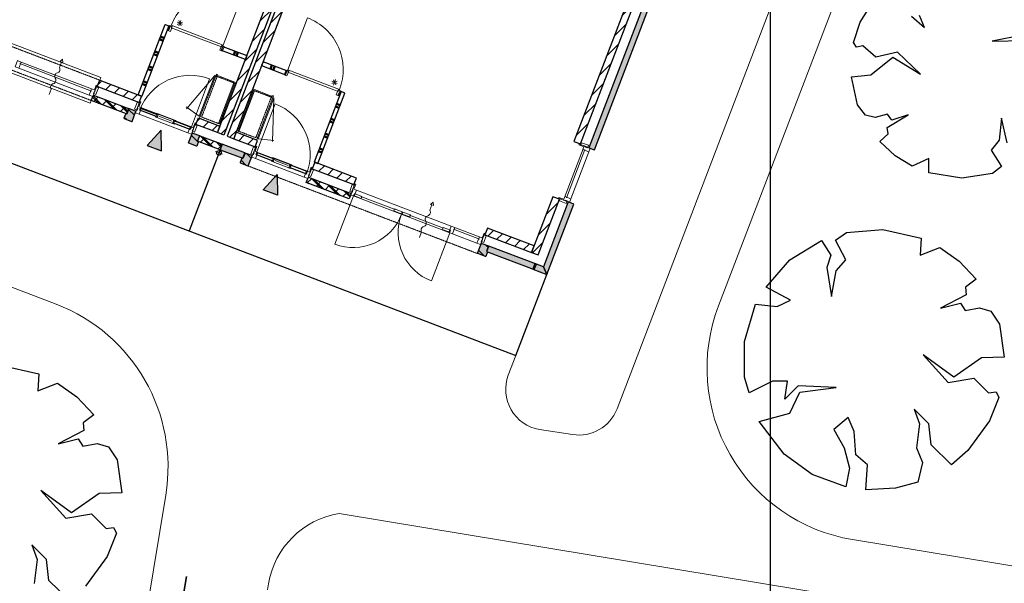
# Model space of a CAD drawing. Extents: x -1000932 to 2054797, y 285738 to 764020.
# Tile 80 of 256: x -312783 to -295801, y 564554 to 574279. Entities that reach past the tile are written whole.
import ezdxf

# ---------------------------------------------------------------- set-up
doc = ezdxf.new("R2010")
doc.units = 0
doc.header["$MEASUREMENT"] = 0
doc.header["$PDMODE"] = 33
doc.header["$PDSIZE"] = 1
doc.linetypes.add('DASHED', pattern=[0.75, 0.5, -0.25])
doc.layers.get('0').update_dxf_attribs({"color": 1, "linetype": 'CONTINUOUS'})
doc.layers.get('Defpoints').update_dxf_attribs({"linetype": 'CONTINUOUS'})
doc.layers.add('04H', color=6, linetype='CONTINUOUS', plot=False)
doc.layers.add('31.', color=7, linetype='CONTINUOUS')
doc.layers.add('HATCH_REACTORS', color=7, linetype='CONTINUOUS')
doc.styles.get("Standard").update_dxf_attribs({"font": 'romans.shx'})
doc.dimstyles.new('ARKEY_P_050A40_96', dxfattribs={"dimtxt": 324, "dimasz": 1, "dimexe": 0.18, "dimexo": 0.0625, "dimgap": 32.4, "dimtad": 0, "dimdec": 0, "dimzin": 0, "dimdsep": 46, "dimtxsty": 'Standard', "dimcen": 0.09, "dimse1": 1, "dimse2": 1, "dimclrd": 7, "dimadec": 0, "dimazin": 0, "dimtfac": 1, "dimtdec": 4, "dimtmove": 0, "dimatfit": 3, "dimfxl": 1, "dimtvp": 1, "dimtolj": 1, "dimtzin": 0, "dimlwd": 35, "dimarcsym": 0})
pattern_1 = [(45, (-31791.21, 918770.12), (106.06602, -106.066015), [])]
pattern_2 = [(135, (-31826.56, 918946.9), (84.852813, 84.852814), []), (135, (-31812.42, 918961.04), (84.852813, 84.852814), [])]
pattern_3 = [(135, (-31791.21, 918982.25), (106.066017, 106.06602), [])]

# ---------------------------------------------------------------- blocks, each defined once
blk = doc.blocks.new('*D85')
at = {"color": 7, "lineweight": 35, "transparency": 16777216}
blk.add_line((-313765, 541333), (-309905, 564674), dxfattribs=at)
at = {"color": 7, "transparency": 16777216}
for points in [[(-309905, 564674), (-309905, 564674), (-309905, 564675)], [(-313765, 541333), (-313765, 541333), (-313765, 541332)]]:
    blk.add_solid(points, dxfattribs=at)
at = {"layer": 'Defpoints', "color": 0, "transparency": 16777216}
for p in [(-309905, 564675), (-307028, 564199), (-310888, 540856)]:
    blk.add_point(p, dxfattribs=at)
at = {"color": 0, "transparency": 16777216, "insert": (-312155, 553056), "char_height": 324, "attachment_point": 5, "rotation": 80.6104}
blk.add_mtext('\\A1;23660', dxfattribs=at)

msp = doc.modelspace()

# ---------------------------------------------------------------- hatches: boundary and pattern name
at = {"layer": '31.', "linetype": 'Continuous'}
h = msp.add_hatch(dxfattribs=at)
h.set_pattern_fill('ARKEY_P_050A40_12', style=0, pattern_type=0)
h.set_pattern_definition(pattern_1)
h.paths.add_polyline_path([(-309260.401, 572289.248), (-309372.494, 572332.061), (-305465.526, 582561.342), (-305353.432, 582518.529)], flags=0)
h = msp.add_hatch(dxfattribs=at)
h.set_pattern_fill('ARKEY_P_050A40_12', style=0, pattern_type=0)
h.set_pattern_definition(pattern_1)
h.paths.add_polyline_path([(-309204.338, 572267.842), (-309092.244, 572225.029), (-305185.276, 582454.311), (-305297.369, 582497.123)], flags=0)
h = msp.add_hatch(dxfattribs=at)
h.set_pattern_fill('ARKEY_P_050A40_12', style=0, pattern_type=0)
h.set_pattern_definition(pattern_1)
h.paths.add_polyline_path([(-301833.369, 575479.248), (-301945.463, 575522.061), (-303222.807, 572177.686), (-303110.713, 572134.873)], flags=0)
for color, points in [(7, [(-302964.807, 572068.436), (-302871.401, 572032.779), (-301586.901, 575395.811), (-301680.338, 575431.498)]), (253, [(-310900.932, 572744.561), (-310936.588, 572651.154), (-310955.276, 572658.279), (-310985.619, 572578.873), (-310982.713, 572572.436), (-310851.932, 572522.467), (-310845.494, 572525.342), (-310779.494, 572698.186), (-310784.151, 572699.967)]), (7, [(-310338.807, 572016.154), (-310345.682, 572370.967), (-310587.307, 572111.061)]), (253, [(-309682.744, 572279.279), (-309718.432, 572185.873), (-309699.744, 572178.748), (-309730.088, 572099.342), (-309736.526, 572096.436), (-309867.307, 572146.404), (-309870.213, 572152.842), (-309804.182, 572325.686), (-309799.526, 572323.904)]), (7, [(-309289.463, 572129.092), (-309325.151, 572035.654), (-308936.526, 571887.248), (-308900.838, 571980.654)]), (253, [(-308896.182, 571978.873), (-308931.838, 571885.436), (-308950.526, 571892.592), (-308980.869, 571813.186), (-308977.963, 571806.717), (-308847.182, 571756.779), (-308840.744, 571759.654), (-308774.713, 571932.498), (-308779.401, 571934.279)]), (7, [(-308582.557, 571345.373), (-308340.932, 571605.248), (-308334.057, 571250.467)]), (7, [(-303749.776, 570013.248), (-303692.026, 569884.154), (-303228.182, 571098.592), (-303321.619, 571134.279)]), (253, [(-304697.963, 570375.404), (-304733.651, 570281.998), (-304714.963, 570274.842), (-304745.276, 570195.436), (-304751.744, 570192.561), (-304882.526, 570242.498), (-304885.401, 570248.967), (-304819.401, 570421.779), (-304814.744, 570419.998)]), (7, [(-304693.307, 570373.623), (-304728.963, 570280.217), (-303906.901, 569966.217), (-303871.213, 570059.623)]), (7, [(-303692.026, 569884.154), (-303749.776, 570013.248), (-303899.244, 570070.342), (-303934.932, 569976.936)])]:
    msp.add_hatch(color=color, dxfattribs=at).paths.add_polyline_path(points, flags=0)
h = msp.add_hatch(dxfattribs=at)
h.set_pattern_fill('ARKEY_P_050A40_12', style=0, pattern_type=0)
h.set_pattern_definition(pattern_1)
h.paths.add_polyline_path([(-311446.369, 573124.154), (-311403.557, 573236.279), (-310684.244, 572961.529), (-310727.057, 572849.436)], flags=0)
h = msp.add_hatch(dxfattribs=at)
h.set_pattern_fill('ARKEY_P_050A40_12', style=0, pattern_type=0)
h.set_pattern_definition(pattern_1)
h.paths.add_polyline_path([(-310905.588, 572746.342), (-310941.276, 572652.936), (-311548.494, 572884.842), (-311512.807, 572978.279)], flags=0)
h = msp.add_hatch(dxfattribs=at)
h.set_pattern_fill('ARKEY_P_050A40_33', style=0, pattern_type=0)
h.set_pattern_definition(pattern_2)
h.paths.add_polyline_path([(-310905.588, 572746.342), (-310941.276, 572652.936), (-311548.494, 572884.842), (-311512.807, 572978.279)], flags=0)
h = msp.add_hatch(dxfattribs=at)
h.set_pattern_fill('ARKEY_P_050A40_17', style=0, pattern_type=0)
h.set_pattern_definition(pattern_3)
h.paths.add_polyline_path([(-310900.932, 572744.561), (-310936.588, 572651.154), (-310955.276, 572658.279), (-310985.619, 572578.873), (-310982.713, 572572.436), (-310851.932, 572522.467), (-310845.494, 572525.342), (-310779.494, 572698.186), (-310784.151, 572699.967)], flags=0)
h = msp.add_hatch(dxfattribs=at)
h.set_pattern_fill('ARKEY_P_050A40_12', style=0, pattern_type=0)
h.set_pattern_definition(pattern_1)
h.paths.add_polyline_path([(-309742.432, 572473.373), (-309699.619, 572585.467), (-309329.682, 572444.186), (-309372.494, 572332.061)], flags=0)
h = msp.add_hatch(dxfattribs=at)
h.set_pattern_fill('ARKEY_P_050A40_17', style=0, pattern_type=0)
h.set_pattern_definition(pattern_3)
h.paths.add_polyline_path([(-309682.744, 572279.279), (-309718.432, 572185.873), (-309699.744, 572178.748), (-309730.088, 572099.342), (-309736.526, 572096.436), (-309867.307, 572146.404), (-309870.213, 572152.842), (-309804.182, 572325.686), (-309799.526, 572323.904)], flags=0)
h = msp.add_hatch(dxfattribs=at)
h.set_pattern_fill('ARKEY_P_050A40_12', style=0, pattern_type=0)
h.set_pattern_definition(pattern_1)
h.paths.add_polyline_path([(-308722.307, 572083.748), (-308679.494, 572195.842), (-309049.432, 572337.123), (-309092.244, 572225.029)], flags=0)
h = msp.add_hatch(dxfattribs=at)
h.set_pattern_fill('ARKEY_P_050A40_12', style=0, pattern_type=0)
h.set_pattern_definition(pattern_1)
h.paths.add_polyline_path([(-309289.463, 572129.092), (-309325.151, 572035.654), (-309713.776, 572184.092), (-309678.088, 572277.498)], flags=0)
h = msp.add_hatch(dxfattribs=at)
h.set_pattern_fill('ARKEY_P_050A40_33', style=0, pattern_type=0)
h.set_pattern_definition(pattern_2)
h.paths.add_polyline_path([(-309289.463, 572129.092), (-309325.151, 572035.654), (-309713.776, 572184.092), (-309678.088, 572277.498)], flags=0)
h = msp.add_hatch(dxfattribs=at)
h.set_pattern_fill('ARKEY_P_050A40_17', style=0, pattern_type=0)
h.set_pattern_definition(pattern_3)
h.paths.add_polyline_path([(-308896.182, 571978.873), (-308931.838, 571885.436), (-308950.526, 571892.592), (-308980.869, 571813.186), (-308977.963, 571806.717), (-308847.182, 571756.779), (-308840.744, 571759.654), (-308774.713, 571932.498), (-308779.401, 571934.279)], flags=0)
h = msp.add_hatch(dxfattribs=at)
h.set_pattern_fill('ARKEY_P_050A40_12', style=0, pattern_type=0)
h.set_pattern_definition(pattern_1)
h.paths.add_polyline_path([(-307018.369, 571432.936), (-306975.557, 571545.029), (-307694.869, 571819.779), (-307737.682, 571707.654)], flags=0)
h = msp.add_hatch(dxfattribs=at)
h.set_pattern_fill('ARKEY_P_050A40_12', style=0, pattern_type=0)
h.set_pattern_definition(pattern_1)
h.paths.add_polyline_path([(-307839.807, 571468.342), (-307804.119, 571561.779), (-307066.119, 571279.904), (-307101.807, 571186.467)], flags=0)
h = msp.add_hatch(dxfattribs=at)
h.set_pattern_fill('ARKEY_P_050A40_33', style=0, pattern_type=0)
h.set_pattern_definition(pattern_2)
h.paths.add_polyline_path([(-307839.807, 571468.342), (-307804.119, 571561.779), (-307066.119, 571279.904), (-307101.807, 571186.467)], flags=0)
h = msp.add_hatch(dxfattribs=at)
h.set_pattern_fill('ARKEY_P_050A40_12', style=0, pattern_type=0)
h.set_pattern_definition(pattern_1)
h.paths.add_polyline_path([(-303474.651, 571182.029), (-303586.744, 571224.842), (-303954.244, 570262.623), (-303842.151, 570219.811)], flags=0)
h = msp.add_hatch(dxfattribs=at)
h.set_pattern_fill('ARKEY_P_050A40_12', style=0, pattern_type=0)
h.set_pattern_definition(pattern_1)
h.paths.add_polyline_path([(-303954.244, 570262.623), (-303911.432, 570374.717), (-304714.838, 570681.592), (-304757.651, 570569.467)], flags=0)
h = msp.add_hatch(dxfattribs=at)
h.set_pattern_fill('ARKEY_P_050A40_17', style=0, pattern_type=0)
h.set_pattern_definition(pattern_3)
h.paths.add_polyline_path([(-304697.963, 570375.404), (-304733.651, 570281.998), (-304714.963, 570274.842), (-304745.276, 570195.436), (-304751.744, 570192.561), (-304882.526, 570242.498), (-304885.401, 570248.967), (-304819.401, 570421.779), (-304814.744, 570419.998)], flags=0)

# ---------------------------------------------------------------- linework, layer by layer
at = {"layer": '04H', "linetype": 'Continuous'}
msp.add_lwpolyline([(-299835.6, 649191.091), (-151335.6, 649191.091), (-151335.6, 439191.091), (-299835.6, 439191.091)], close=True, dxfattribs=at)
at = {"layer": '31.', "color": 7, "linetype": 'Continuous', "lineweight": 50}
for p, q in [((-310309.151, 573915.529), (-310374.557, 573940.498)), ((-310291.338, 573962.217), (-310356.744, 573987.217)), ((-310407.276, 573658.623), (-310472.682, 573683.592)), ((-310389.432, 573705.311), (-310454.838, 573730.311)), ((-309066.713, 573735.311), (-309091.682, 573669.936)), ((-309019.994, 573717.498), (-309044.963, 573652.092)), ((-310505.432, 573401.717), (-310570.807, 573426.686)), ((-310487.588, 573448.436), (-310552.963, 573473.404)), ((-308456.401, 573427.342), (-308431.463, 573492.686)), ((-308409.713, 573409.498), (-308384.744, 573474.842)), ((-310603.526, 573144.811), (-310668.932, 573169.811)), ((-310585.713, 573191.529), (-310651.088, 573216.498)), ((-307255.244, 572802.623), (-307320.651, 572827.592)), ((-307273.088, 572755.904), (-307338.494, 572780.904)), ((-307371.213, 572499.029), (-307436.619, 572523.998)), ((-307353.369, 572545.717), (-307418.776, 572570.717)), ((-307469.307, 572242.123), (-307534.713, 572267.092)), ((-307451.494, 572288.811), (-307516.901, 572313.811)), ((-307567.432, 571985.217), (-307632.838, 572010.186)), ((-307549.588, 572031.936), (-307614.994, 572056.904))]:
    msp.add_line(p, q, dxfattribs=at)
at = {"layer": '31.', "color": 7, "linetype": 'Continuous', "lineweight": 25, "ltscale": 10}
for points in [[(-309372.494, 572332.061), (-305465.526, 582561.342)], [(-305353.432, 582518.529), (-309260.401, 572289.248)], [(-305297.369, 582497.123), (-309204.338, 572267.842)], [(-309092.244, 572225.029), (-305185.276, 582454.311)], [(-325794.744, 578326.061), (-326329.932, 576924.811), (-304227.244, 568482.873), (-303692.026, 569884.186)], [(-301945.463, 575522.061), (-303222.807, 572177.686)], [(-303110.713, 572134.873), (-301833.369, 575479.248)], [(-301680.338, 575431.498), (-302964.807, 572068.436)], [(-302871.401, 572032.779), (-301586.901, 575395.811)], [(-298287.713, 574238.811), (-298001.713, 574696.061)], [(-298400.776, 573887.936), (-298287.713, 574238.811)], [(-297402.619, 574342.654), (-297174.494, 574143.904)], [(-297174.494, 574143.904), (-297266.026, 574352.061)], [(-298352.213, 573805.498), (-298400.776, 573887.936)], [(-295483.963, 574011.436), (-296008.619, 573906.717)], [(-296008.619, 573906.717), (-295451.869, 573919.279)], [(-298242.401, 573830.217), (-298352.213, 573805.498)], [(-298014.244, 573631.436), (-298242.401, 573830.217)], [(-297642.682, 573717.061), (-298014.244, 573631.436)], [(-297247.932, 573341.029), (-297642.682, 573717.061)], [(-298104.682, 573324.967), (-297722.776, 573634.342)], [(-297722.776, 573634.342), (-297247.932, 573341.029)], [(-311446.369, 573124.154), (-311403.557, 573236.279)], [(-311403.557, 573236.279), (-310684.244, 572961.529)], [(-298437.088, 573293.498), (-298104.682, 573324.967)], [(-298335.307, 572811.529), (-298437.088, 573293.498)], [(-310727.057, 572849.436), (-311446.369, 573124.154)], [(-311548.494, 572884.842), (-311512.807, 572978.279)], [(-310941.276, 572652.936), (-311548.494, 572884.842)], [(-311512.807, 572978.279), (-310905.588, 572746.342)], [(-310684.244, 572961.529), (-310727.057, 572849.436)], [(-310905.588, 572746.342), (-310941.276, 572652.936)], [(-298194.307, 572632.498), (-298335.307, 572811.529)], [(-309742.432, 572473.373), (-309699.619, 572585.467)], [(-309699.619, 572585.467), (-309329.682, 572444.186)], [(-298028.557, 572592.436), (-298194.307, 572632.498)], [(-297818.026, 572649.811), (-298028.557, 572592.436)], [(-297819.244, 572418.123), (-297457.057, 572640.342)], [(-297742.088, 572543.529), (-297818.026, 572649.811)], [(-297457.057, 572640.342), (-297742.088, 572543.529)], [(-295848.682, 572579.436), (-295891.119, 572199.061)], [(-295750.994, 572157.217), (-295848.682, 572579.436)], [(-309372.494, 572332.061), (-309742.432, 572473.373)], [(-309329.682, 572444.186), (-309372.494, 572332.061)], [(-309260.401, 572289.248), (-309372.494, 572332.061)], [(-309049.432, 572337.123), (-309092.244, 572225.029)], [(-308679.494, 572195.842), (-309049.432, 572337.123)], [(-297803.057, 572307.686), (-297819.244, 572418.123)], [(-309713.776, 572184.092), (-309678.088, 572277.498)], [(-309325.151, 572035.654), (-309713.776, 572184.092)], [(-309678.088, 572277.498), (-309289.463, 572129.092)], [(-309204.338, 572267.842), (-309092.244, 572225.029)], [(-309092.244, 572225.029), (-308722.307, 572083.748)], [(-308722.307, 572083.748), (-308679.494, 572195.842)], [(-303222.807, 572177.686), (-303110.713, 572134.873)], [(-297948.526, 572177.592), (-297803.057, 572307.686)], [(-297682.713, 571929.936), (-297948.526, 572177.592)], [(-295891.119, 572199.061), (-296025.119, 572026.842)], [(-309325.151, 572035.686), (-309860.369, 570634.373)], [(-309289.463, 572129.092), (-309325.151, 572035.654)], [(-309289.463, 572129.092), (-309325.151, 572035.654)], [(-309325.151, 572035.654), (-308936.526, 571887.248)], [(-308900.838, 571980.654), (-309289.463, 572129.092)], [(-308936.526, 571887.248), (-308900.838, 571980.654)], [(-302964.807, 572068.436), (-302871.401, 572032.779)], [(-296025.119, 572026.842), (-295851.432, 571747.123)], [(-307694.869, 571819.779), (-307737.682, 571707.654)], [(-306975.557, 571545.029), (-307694.869, 571819.779)], [(-297387.432, 571752.936), (-297682.713, 571929.936)], [(-297104.776, 571883.936), (-297387.432, 571752.936)], [(-297104.807, 571635.154), (-297104.776, 571883.936)], [(-307737.682, 571707.654), (-307018.369, 571432.936)], [(-295851.432, 571747.123), (-296006.026, 571624.967)], [(-307839.807, 571468.342), (-307804.119, 571561.779)], [(-307804.119, 571561.779), (-307066.119, 571279.904)], [(-307018.369, 571432.936), (-306975.557, 571545.029)], [(-296532.463, 571545.842), (-297104.807, 571635.154)], [(-296006.026, 571624.967), (-296532.463, 571545.842)], [(-307101.807, 571186.467), (-307839.807, 571468.342)], [(-307066.119, 571279.904), (-307101.807, 571186.467)], [(-303586.744, 571224.842), (-303954.244, 570262.623)], [(-303842.151, 570219.811), (-303474.651, 571182.029)], [(-303321.619, 571134.279), (-303749.776, 570013.248)], [(-303474.651, 571182.029), (-303586.744, 571224.842)], [(-303228.182, 571098.592), (-303321.619, 571134.279)], [(-303692.026, 569884.154), (-303228.182, 571098.592)], [(-304714.838, 570681.592), (-304757.651, 570569.467)], [(-303911.432, 570374.717), (-304714.838, 570681.592)], [(-298521.244, 570608.592), (-297896.963, 570658.936)], [(-297896.963, 570658.936), (-297232.432, 570507.904)], [(-304757.651, 570569.467), (-303954.244, 570262.623)], [(-299497.901, 570135.342), (-298954.182, 570467.623)], [(-298954.182, 570467.623), (-298793.088, 570215.904)], [(-298712.557, 570477.686), (-298521.244, 570608.592)], [(-298531.307, 570135.342), (-298712.557, 570477.686)], [(-297232.432, 570507.904), (-297252.588, 570215.904)], [(-304693.307, 570373.623), (-304728.963, 570280.217)], [(-304728.963, 570280.217), (-303906.901, 569966.217)], [(-303871.213, 570059.623), (-304693.307, 570373.623)], [(-303954.244, 570262.623), (-303911.432, 570374.717)], [(-297252.588, 570215.904), (-296910.244, 570346.779)], [(-296910.244, 570346.779), (-296577.963, 570115.217)], [(-303954.244, 570262.623), (-303842.151, 570219.811)], [(-299910.713, 569662.123), (-299497.901, 570135.342)], [(-298793.088, 570215.904), (-298863.588, 570004.467)], [(-298702.463, 569944.029), (-298531.307, 570135.342)], [(-296577.963, 570115.217), (-296285.963, 569803.092)], [(-303899.244, 570070.342), (-303934.932, 569976.936)], [(-303934.932, 569976.936), (-303692.026, 569884.154)], [(-303906.901, 569966.217), (-303871.213, 570059.623)], [(-303749.776, 570013.248), (-303899.244, 570070.342)], [(-298863.588, 570004.467), (-298783.026, 569501.029)], [(-298783.026, 569501.029), (-298702.463, 569944.029)], [(-296285.963, 569803.092), (-296467.213, 569662.123)], [(-299487.838, 569440.592), (-299910.713, 569662.123)], [(-296467.213, 569662.123), (-296457.151, 569531.217)], [(-299719.432, 569329.842), (-299487.838, 569440.592)], [(-296457.151, 569531.217), (-296900.182, 569299.654)], [(-300283.276, 568725.717), (-300091.963, 569370.123)], [(-300091.963, 569370.123), (-299719.432, 569329.842)], [(-296900.182, 569299.654), (-296557.838, 569390.248)], [(-296557.838, 569390.248), (-296477.276, 569259.373)], [(-296477.276, 569259.373), (-296225.557, 569309.717)], [(-296225.557, 569309.717), (-296034.244, 569249.311)], [(-296034.244, 569249.311), (-295883.213, 569027.779)], [(-295883.213, 569027.779), (-295802.682, 568453.873)], [(-300283.276, 568111.529), (-300283.276, 568725.717)], [(-297202.244, 568494.154), (-296769.276, 568020.904)], [(-296668.588, 568111.529), (-297202.244, 568494.154)], [(-296195.369, 568443.811), (-296668.588, 568111.529)], [(-295802.682, 568453.873), (-296195.369, 568443.811)], [(-313115.963, 568318.311), (-312451.432, 568167.279)], [(-312451.432, 568167.279), (-312471.588, 567875.279)], [(-300202.713, 567839.686), (-300283.276, 568111.529)], [(-296769.276, 568020.904), (-296326.244, 568091.404)], [(-296326.244, 568091.404), (-296074.526, 567839.686)], [(-312471.588, 567875.279), (-312129.244, 568006.154)], [(-312129.244, 568006.154), (-311796.963, 567774.592)], [(-299799.963, 568041.061), (-300202.713, 567839.686)], [(-299538.182, 568041.061), (-299799.963, 568041.061)], [(-299588.526, 567728.904), (-299538.182, 568041.061)], [(-299356.932, 567960.498), (-299588.526, 567728.904)], [(-298702.463, 567930.279), (-299356.932, 567960.498)], [(-299326.744, 567849.748), (-298702.463, 567930.279)], [(-311796.963, 567774.592), (-311504.963, 567462.467)], [(-299497.901, 567487.279), (-299326.744, 567849.748)], [(-296074.526, 567839.686), (-295943.651, 567859.811)], [(-295893.307, 567759.123), (-296054.338, 567356.467)], [(-295943.651, 567859.811), (-295893.307, 567759.123)], [(-311504.963, 567462.467), (-311686.213, 567321.498)], [(-300031.557, 567346.311), (-299497.901, 567487.279)], [(-298491.026, 567416.779), (-298742.744, 567205.342)], [(-298390.338, 567175.123), (-298491.026, 567416.779)], [(-297353.276, 567557.748), (-297262.651, 567306.029)], [(-297101.557, 567306.029), (-297353.276, 567557.748)], [(-311686.213, 567321.498), (-311676.151, 567190.592)], [(-299598.588, 566782.467), (-300031.557, 567346.311)], [(-297262.651, 567306.029), (-297312.994, 566893.217)], [(-297061.276, 566943.561), (-297101.557, 567306.029)], [(-296054.338, 567356.467), (-296426.932, 566842.873)], [(-311676.151, 567190.592), (-312119.182, 566959.029)], [(-298742.744, 567205.342), (-298561.526, 566893.217)], [(-298360.151, 566772.373), (-298390.338, 567175.123)], [(-312119.182, 566959.029), (-311776.838, 567049.623)], [(-311776.838, 567049.623), (-311696.276, 566918.748)], [(-311696.276, 566918.748), (-311444.557, 566969.092)], [(-311444.557, 566969.092), (-311253.244, 566908.686)], [(-311253.244, 566908.686), (-311102.213, 566687.154)], [(-298561.526, 566893.217), (-298470.901, 566540.811)], [(-297312.994, 566893.217), (-297212.307, 566641.498)], [(-296708.869, 566601.217), (-297061.276, 566943.561)], [(-299115.307, 566430.061), (-299598.588, 566782.467)], [(-298158.776, 566601.217), (-298360.151, 566772.373)], [(-296426.932, 566842.873), (-296708.869, 566601.217)], [(-311102.213, 566687.154), (-311021.682, 566113.248)], [(-298188.963, 566168.248), (-298158.776, 566601.217)], [(-297212.307, 566641.498), (-297292.838, 566299.154)], [(-298531.307, 566218.592), (-299115.307, 566430.061)], [(-298470.901, 566540.811), (-298531.307, 566218.592)], [(-297292.838, 566299.154), (-297675.463, 566198.467)], [(-312421.244, 566153.529), (-311988.276, 565680.279)], [(-311887.588, 565770.904), (-312421.244, 566153.529)], [(-311414.369, 566103.186), (-311887.588, 565770.904)], [(-311021.682, 566113.248), (-311414.369, 566103.186)], [(-297675.463, 566198.467), (-298188.963, 566168.248)], [(-311988.276, 565680.279), (-311545.244, 565750.779)], [(-311545.244, 565750.779), (-311293.526, 565499.061)], [(-311293.526, 565499.061), (-311162.651, 565519.186)], [(-311112.307, 565418.498), (-311273.369, 565015.842)], [(-311162.651, 565519.186), (-311112.307, 565418.498)], [(-312572.276, 565217.123), (-312481.651, 564965.404)], [(-312320.557, 564965.404), (-312572.276, 565217.123)], [(-311273.369, 565015.842), (-311645.932, 564502.248)], [(-312481.651, 564965.404), (-312531.994, 564552.592)], [(-312280.276, 564602.936), (-312320.557, 564965.404)], [(-311927.869, 564260.592), (-312280.276, 564602.936)]]:
    msp.add_lwpolyline(points, dxfattribs=at)
at = {"layer": '31.', "color": 7, "linetype": 'Continuous', "lineweight": 18, "ltscale": 10}
for points in [[(-288551.651, 573014.561), (-287498.557, 573373.467, 0.701887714), (-287481.307, 574313.779), (-294581.838, 577028.436, 0.414288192), (-298455.651, 575296.842), (-300731.307, 569339.904, 0.47439705), (-298418.307, 565309.529), (-294694.338, 564693.686, 0.371195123), (-291127.088, 566602.811), (-289893.041, 571208.279, -0.19074873), (-288551.651, 573014.561)], [(-299389.776, 575653.686), (-302480.744, 567562.686, -0.356489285), (-303248.869, 567121.873), (-303815.619, 567207.561, -0.474368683), (-304355.338, 568147.936), (-304227.244, 568482.873)], [(-318245.151, 571696.279), (-312154.151, 569369.654, -0.35648428), (-310264.932, 566077.717), (-313657.057, 545565.342, -0.273477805), (-316487.744, 542726.686), (-319885.557, 541768.592)], [(-322647.838, 553200.623, 0.245740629), (-323855.807, 557708.811, -0.64619131), (-322408.838, 563108.904, 0.383307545), (-319556.776, 566820.092, -0.544201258), (-315951.776, 567786.092, -0.103520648), (-312755.682, 562197.029, -0.347212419), (-315902.651, 555331.373, 0.301079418), (-317700.713, 552388.061, -1.571573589), (-322647.901, 553200.654)], [(-308507.776, 564443.967), (-308491.463, 564542.654, -0.321164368), (-307273.776, 565760.342), (-298581.463, 564322.904)]]:
    msp.add_lwpolyline(points, format="xyb", dxfattribs=at)
at = {"layer": '31.', "color": 7, "linetype": 'Continuous', "lineweight": 13, "ltscale": 10}
for points in [[(-310168.526, 574182.904, -0.414213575), (-308930.463, 574736.623), (-309272.619, 573840.748)], [(-307265.088, 573073.967, 0.414213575), (-307818.776, 574312.029), (-308160.963, 573416.154)], [(-312275.932, 572988.404), (-312240.244, 573081.842, -0.499999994), (-312204.557, 573175.248, 0.499999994), (-312168.869, 573268.654, -0.499999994), (-312133.182, 573362.092, 0.499999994), (-312097.526, 573455.498), (-312061.838, 573548.936), (-312085.182, 573557.842), (-312043.994, 573595.623), (-312038.463, 573539.998), (-312061.838, 573548.936)], [(-310712.401, 572719.654, -0.414213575), (-309506.619, 573258.936), (-309839.869, 572386.404)], [(-307835.119, 571620.717, 0.414213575), (-308374.401, 572826.498), (-308707.651, 571953.967)], [(-306196.432, 570920.967, -0.414213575), (-307346.057, 570406.811), (-307028.338, 571238.717)], [(-305886.026, 570523.029), (-305850.338, 570616.436, -0.499999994), (-305814.651, 570709.873, 0.499999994), (-305778.994, 570803.279, -0.499999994), (-305743.307, 570896.686, 0.499999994), (-305707.619, 570990.123), (-305671.932, 571083.529), (-305695.276, 571092.436), (-305654.088, 571130.248), (-305648.588, 571074.623), (-305671.932, 571083.529)], [(-306196.432, 570920.967, 0.414213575), (-305682.276, 569771.342), (-305364.557, 570603.248)]]:
    msp.add_lwpolyline(points, format="xyb", dxfattribs=at)
at = {"layer": '31.', "color": 7, "linetype": 'Continuous', "lineweight": 18, "ltscale": 10}
for points in [[(-310740.307, 572982.936), (-310276.463, 574197.373)], [(-310276.463, 574197.373), (-310211.057, 574172.404)], [(-313664.276, 574099.717), (-313646.432, 574146.436), (-311385.713, 573282.967), (-311403.557, 573236.279)], [(-310211.057, 574172.404), (-310674.901, 572957.967)], [(-310200.182, 574130.779), (-310187.713, 574163.467), (-310211.057, 574172.404), (-310236.026, 574106.998), (-310212.682, 574098.092), (-310200.182, 574130.779)], [(-310169.932, 574140.623), (-309300.932, 573808.717), (-309291.994, 573832.092), (-309277.994, 573826.717), (-309272.619, 573840.748), (-310168.869, 574183.029), (-310175.026, 574169.342), (-310161.026, 574163.998), (-310169.932, 574140.623)], [(-313790.526, 573741.186), (-313808.369, 573694.467), (-311566.338, 572838.154), (-311548.494, 572884.842)], [(-309301.869, 573750.217), (-309276.869, 573815.592)], [(-308890.807, 573593.217), (-309301.869, 573750.217)], [(-309276.869, 573815.592), (-308865.838, 573658.592)], [(-311543.244, 573047.154), (-312782.901, 573520.623)], [(-311527.776, 573079.248), (-312773.026, 573554.873)], [(-308865.838, 573658.592), (-308890.807, 573593.217)], [(-308585.588, 573551.561), (-308610.557, 573486.186)], [(-308174.557, 573394.561), (-308585.588, 573551.561)], [(-311584.307, 572978.811), (-312797.807, 573442.311)], [(-309382.619, 573286.498), (-309407.838, 573296.123), (-309391.432, 573339.123), (-309366.213, 573329.467)], [(-308610.557, 573486.186), (-308199.526, 573329.186)], [(-308199.526, 573329.186), (-308174.557, 573394.561)], [(-307292.182, 573041.498), (-308161.213, 573373.436), (-308152.307, 573396.779), (-308166.307, 573402.123), (-308160.963, 573416.154), (-307264.744, 573073.842), (-307269.276, 573059.529), (-307283.276, 573064.873), (-307292.182, 573041.498)], [(-309419.307, 573316.561), (-309419.307, 573316.561), (-309903.588, 572739.373)], [(-309402.494, 573310.154), (-309670.807, 572607.654), (-309687.619, 572614.061), (-309419.307, 573316.561), (-309402.494, 573310.154)], [(-309670.807, 572607.654), (-309402.494, 573310.154), (-309419.307, 573316.561), (-309687.619, 572614.061), (-309670.807, 572607.654)], [(-309380.557, 573319.967), (-309044.244, 573191.529), (-309050.682, 573174.686), (-309386.963, 573303.154), (-309380.557, 573319.967)], [(-309355.619, 572488.342), (-309338.807, 572481.904), (-309071.213, 573182.561), (-309088.026, 573188.967), (-309355.619, 572488.342)], [(-309087.619, 573139.592), (-309067.088, 573131.717), (-309050.682, 573174.717), (-309071.213, 573182.561)], [(-311495.057, 573066.748), (-311462.588, 573151.779)], [(-311481.057, 573061.404), (-311495.057, 573066.748)], [(-311448.588, 573146.404), (-311481.057, 573061.404)], [(-311462.588, 573151.779), (-311448.588, 573146.404)], [(-309000.651, 572352.748), (-309017.463, 572359.186), (-308749.869, 573059.811), (-308733.057, 573053.404), (-309000.651, 572352.748)], [(-308766.276, 573016.842), (-308786.838, 573024.686), (-308770.401, 573067.654), (-308749.869, 573059.811)], [(-308427.682, 572956.029), (-308763.994, 573084.467), (-308770.401, 573067.654), (-308434.119, 572939.217), (-308427.682, 572956.029)], [(-307240.369, 573037.779), (-307704.213, 571823.342)], [(-307638.807, 571798.373), (-307174.963, 573012.811)], [(-307276.213, 573013.998), (-307263.713, 573046.686), (-307240.369, 573037.779), (-307265.338, 572972.373), (-307288.713, 572981.311), (-307276.213, 573013.998)], [(-307174.963, 573012.811), (-307240.369, 573037.779)], [(-310710.588, 572864.561), (-310743.057, 572779.529)], [(-310674.901, 572957.967), (-310740.307, 572982.936)], [(-310729.026, 572774.186), (-310696.557, 572859.186)], [(-310696.557, 572859.186), (-310710.588, 572864.561)], [(-308417.869, 572934.092), (-308686.182, 572231.592), (-308669.369, 572225.154), (-308401.057, 572927.654), (-308417.869, 572934.092)], [(-308686.182, 572231.592), (-308417.869, 572934.092), (-308401.057, 572927.654), (-308669.369, 572225.154), (-308686.182, 572231.592)], [(-308448.432, 572929.717), (-308423.213, 572920.061), (-308406.807, 572963.029), (-308432.026, 572972.686)], [(-308401.057, 572927.654), (-308401.057, 572927.654), (-308424.838, 572174.592)], [(-310743.057, 572779.529), (-310729.026, 572774.186)], [(-310708.557, 572724.092), (-310698.932, 572749.311)], [(-310696.338, 572761.686), (-309823.807, 572428.436)], [(-309687.619, 572614.061), (-309909.244, 572774.186)], [(-310721.151, 572649.123), (-309880.369, 572328.029)], [(-310416.151, 572591.529), (-310146.182, 572488.404)], [(-310392.588, 572653.186), (-310122.619, 572550.061)], [(-310382.369, 572613.936), (-310156.338, 572527.623)], [(-309791.119, 572415.967), (-309758.651, 572500.967)], [(-309744.651, 572495.623), (-309777.119, 572410.592)], [(-309758.651, 572500.967), (-309744.651, 572495.623)], [(-309640.244, 572612.029), (-309665.463, 572621.654), (-309681.869, 572578.686), (-309656.651, 572569.061)], [(-309338.807, 572481.904), (-309318.276, 572474.061), (-309301.869, 572517.029), (-309322.401, 572524.873)], [(-309839.776, 572392.248), (-309830.151, 572417.467)], [(-309777.119, 572410.592), (-309791.119, 572415.967)], [(-309017.463, 572359.186), (-309038.026, 572367.029), (-309021.588, 572409.998), (-309001.057, 572402.154)], [(-308706.057, 572255.217), (-308680.838, 572245.592), (-308697.244, 572202.623), (-308722.463, 572212.248)], [(-308669.369, 572225.154), (-308397.463, 572196.779)], [(-309407.276, 572002.811), (-309285.838, 571956.436)], [(-309323.369, 572040.342), (-309369.744, 571918.904)], [(-308705.838, 572098.842), (-308738.307, 572013.842)], [(-308738.307, 572013.842), (-308724.276, 572008.498)], [(-308724.276, 572008.498), (-308691.807, 572093.498)], [(-308691.807, 572093.498), (-308705.838, 572098.842)], [(-308703.807, 571958.373), (-308694.182, 571983.623)], [(-307819.057, 571662.748), (-308691.588, 571995.998)], [(-303065.807, 572053.498), (-303386.901, 571212.748)], [(-303033.713, 572038.029), (-303352.682, 571202.873)], [(-302965.369, 571996.936), (-303274.338, 571187.936)], [(-303138.307, 572118.654), (-303132.963, 572132.686)], [(-303053.307, 572086.186), (-303138.307, 572118.654)], [(-303132.963, 572132.686), (-303047.963, 572100.217)], [(-303047.963, 572100.217), (-303053.307, 572086.186)], [(-307875.619, 571562.311), (-308716.401, 571883.436)], [(-308141.369, 571722.686), (-308411.338, 571825.811)], [(-308117.838, 571784.342), (-308387.807, 571887.467)], [(-308151.588, 571761.936), (-308377.651, 571848.248)], [(-307704.213, 571823.342), (-307638.807, 571798.373)], [(-307835.026, 571626.561), (-307825.401, 571651.779)], [(-307786.369, 571650.248), (-307753.901, 571735.279)], [(-307772.369, 571644.904), (-307786.369, 571650.248)], [(-307739.901, 571729.936), (-307772.369, 571644.904)], [(-307753.901, 571735.279), (-307739.901, 571729.936)], [(-307001.901, 571448.061), (-307034.369, 571363.029)], [(-307034.369, 571363.029), (-307020.338, 571357.686)], [(-307020.338, 571357.686), (-306987.869, 571442.686)], [(-306987.869, 571442.686), (-307001.901, 571448.061)], [(-306971.776, 571339.123), (-305339.744, 570715.811)], [(-307028.338, 571238.717), (-305364.557, 570603.248)], [(-306896.651, 571226.404), (-306308.869, 571001.904)], [(-303484.401, 571212.498), (-303489.776, 571198.498)], [(-303489.776, 571198.498), (-303404.744, 571166.029)], [(-303399.401, 571180.029), (-303484.401, 571212.498)], [(-303404.744, 571166.029), (-303399.401, 571180.029)], [(-306058.682, 570906.342), (-305470.901, 570681.873)], [(-305302.901, 570663.717), (-304854.494, 570492.467)], [(-305293.057, 570697.967), (-304839.026, 570524.561)], [(-305317.838, 570585.404), (-304895.588, 570424.123)], [(-304806.338, 570512.061), (-304773.869, 570597.092)], [(-304792.338, 570506.717), (-304806.338, 570512.061)], [(-304759.869, 570591.717), (-304792.338, 570506.717)], [(-304773.869, 570597.092), (-304759.869, 570591.717)]]:
    msp.add_lwpolyline(points, dxfattribs=at)
at = {"layer": '31.', "color": 7, "linetype": 'Continuous', "lineweight": 13, "ltscale": 10}
for points in [[(-309973.994, 574199.623), (-310067.432, 574235.279)], [(-309975.057, 574237.873), (-310066.369, 574197.029)], [(-310000.307, 574171.811), (-310041.119, 574263.092)], [(-310002.869, 574264.154), (-310038.557, 574170.748)], [(-307398.932, 573216.092), (-307305.526, 573180.404)], [(-307397.869, 573177.842), (-307306.588, 573218.654)], [(-307372.651, 573243.904), (-307331.807, 573152.592)], [(-307334.369, 573244.967), (-307370.057, 573151.529)]]:
    msp.add_lwpolyline(points, dxfattribs=at)
at = {"layer": '31.', "color": 7, "linetype": 'DASHED', "lineweight": 18, "ltscale": 10}
for points in [[(-313664.276, 574099.717), (-311403.557, 573236.279)], [(-311548.494, 572884.842), (-313790.526, 573741.186)], [(-309088.026, 573188.967), (-309377.619, 573299.592), (-309645.244, 572598.936), (-309355.619, 572488.342)], [(-308733.057, 573053.404), (-308443.463, 572942.779), (-308711.057, 572242.154), (-309000.651, 572352.748)], [(-308842.526, 571754.998), (-304887.213, 570244.311)]]:
    msp.add_lwpolyline(points, dxfattribs=at)
at = {"layer": '31.', "color": 7, "linetype": 'Continuous', "lineweight": 18, "ltscale": 10}
for points in [[(-310174.807, 574169.248), (-310151.432, 574160.342), (-310183.557, 574076.248), (-310230.276, 574094.092), (-310198.151, 574178.186)], [(-309277.994, 573826.717), (-309301.338, 573835.654), (-309333.463, 573751.561), (-309286.744, 573733.717), (-309254.619, 573817.811)], [(-312797.807, 573442.311), (-312860.401, 573466.217), (-312819.744, 573572.717), (-312757.151, 573548.811)], [(-308166.307, 573402.123), (-308142.963, 573393.217), (-308175.057, 573309.123), (-308221.776, 573326.967), (-308189.651, 573411.061)], [(-311584.307, 572978.811), (-311521.744, 572954.904), (-311481.057, 573061.404), (-311543.651, 573085.311)], [(-311459.307, 573118.404), (-311481.057, 573061.404), (-311481.057, 573061.404), (-311488.182, 573042.717), (-311488.182, 573042.717), (-311492.119, 573032.436), (-311500.526, 573035.654), (-311512.307, 573004.842), (-311469.338, 572988.436), (-311469.338, 572988.436), (-311424.713, 573105.186)], [(-307269.494, 573059.592), (-307292.838, 573068.529), (-307324.963, 572984.436), (-307278.244, 572966.592), (-307246.151, 573050.686)], [(-310721.276, 572836.529), (-310743.057, 572779.529), (-310743.057, 572779.529), (-310750.182, 572760.842), (-310750.182, 572760.842), (-310754.119, 572750.592), (-310745.713, 572747.373), (-310757.494, 572716.529), (-310800.463, 572732.936), (-310800.463, 572732.936), (-310755.838, 572849.717)], [(-310721.151, 572649.123), (-310783.744, 572673.029), (-310743.057, 572779.529), (-310680.463, 572755.623)], [(-310396.588, 572630.061), (-310388.369, 572651.561), (-310422.932, 572664.779), (-310427.932, 572651.686), (-310410.651, 572645.092), (-310413.869, 572636.686)], [(-310403.713, 572611.404), (-310411.932, 572589.904), (-310446.494, 572603.123), (-310441.494, 572616.186), (-310424.213, 572609.592), (-310420.994, 572617.998)], [(-310142.151, 572511.498), (-310150.338, 572489.998), (-310115.776, 572476.811), (-310110.776, 572489.873), (-310128.057, 572496.467), (-310124.869, 572504.873)], [(-310134.994, 572530.186), (-310126.807, 572551.654), (-310092.244, 572538.467), (-310097.244, 572525.373), (-310114.526, 572531.967), (-310117.713, 572523.561)], [(-309880.369, 572328.029), (-309817.776, 572304.123), (-309777.119, 572410.592), (-309839.713, 572434.498)], [(-309755.338, 572467.592), (-309777.119, 572410.592), (-309777.119, 572410.592), (-309784.244, 572391.936), (-309784.244, 572391.936), (-309788.182, 572381.654), (-309796.588, 572384.842), (-309808.369, 572354.029), (-309765.369, 572337.623), (-309765.369, 572337.623), (-309720.776, 572454.373)], [(-303104.932, 572121.967), (-303047.963, 572100.217), (-303047.963, 572100.217), (-303029.276, 572093.061), (-303029.276, 572093.061), (-303018.994, 572089.154), (-303022.213, 572080.748), (-302991.369, 572068.967), (-302974.963, 572111.936), (-302974.963, 572111.936), (-303091.744, 572156.529)], [(-308716.526, 572070.842), (-308738.307, 572013.842), (-308738.307, 572013.842), (-308745.432, 571995.154), (-308745.432, 571995.154), (-308749.369, 571984.873), (-308740.963, 571981.686), (-308752.744, 571950.842), (-308795.713, 571967.248), (-308795.713, 571967.248), (-308751.088, 572084.029)], [(-308716.401, 571883.436), (-308778.963, 571907.342), (-308738.307, 572013.842), (-308675.713, 571989.936)], [(-302965.369, 571996.936), (-302941.463, 572059.529), (-303047.963, 572100.217), (-303071.869, 572037.623)], [(-308398.963, 571845.686), (-308407.182, 571824.217), (-308441.744, 571837.404), (-308436.744, 571850.498), (-308419.463, 571843.904), (-308416.244, 571852.311)], [(-308391.838, 571864.373), (-308383.619, 571885.873), (-308418.182, 571899.061), (-308423.182, 571885.998), (-308405.901, 571879.404), (-308409.119, 571870.998)], [(-308137.401, 571745.779), (-308145.588, 571724.311), (-308111.026, 571711.092), (-308106.026, 571724.186), (-308123.307, 571730.779), (-308120.119, 571739.186)], [(-308130.244, 571764.467), (-308122.057, 571785.967), (-308087.494, 571772.748), (-308092.463, 571759.686), (-308109.776, 571766.279), (-308112.963, 571757.873)], [(-307875.619, 571562.311), (-307813.026, 571538.404), (-307772.369, 571644.904), (-307834.963, 571668.811)], [(-307750.588, 571701.904), (-307772.369, 571644.904), (-307772.369, 571644.904), (-307779.494, 571626.217), (-307779.494, 571626.217), (-307783.432, 571615.936), (-307791.838, 571619.154), (-307803.588, 571588.342), (-307760.619, 571571.936), (-307760.619, 571571.936), (-307716.026, 571688.686)], [(-307012.588, 571420.029), (-307034.369, 571363.029), (-307034.369, 571363.029), (-307041.494, 571344.342), (-307041.494, 571344.342), (-307045.432, 571334.092), (-307037.026, 571330.873), (-307048.776, 571300.029), (-307091.744, 571316.467), (-307091.744, 571316.467), (-307047.151, 571433.217)], [(-307012.432, 571232.623), (-307075.026, 571256.529), (-307034.369, 571363.029), (-306971.776, 571339.123)], [(-307024.526, 571244.748), (-307010.963, 571280.248), (-306880.182, 571230.279), (-306893.713, 571194.779)], [(-303461.744, 571187.779), (-303404.744, 571166.029), (-303404.744, 571166.029), (-303386.057, 571158.904), (-303386.057, 571158.904), (-303375.807, 571154.967), (-303372.588, 571163.373), (-303341.744, 571151.592), (-303358.182, 571108.623), (-303358.182, 571108.623), (-303474.932, 571153.217)], [(-303274.338, 571187.936), (-303298.244, 571125.342), (-303404.744, 571166.029), (-303380.838, 571228.623)], [(-306201.338, 570930.342), (-306187.776, 570965.842), (-306318.557, 571015.779), (-306332.119, 570980.279)], [(-306186.557, 570924.686), (-306172.994, 570960.186), (-306042.213, 570910.248), (-306055.776, 570874.748)], [(-305363.369, 570610.279), (-305349.807, 570645.779), (-305480.588, 570695.717), (-305494.151, 570660.217)], [(-305380.432, 570609.311), (-305317.838, 570585.404), (-305277.151, 570691.904), (-305339.744, 570715.811)], [(-304895.588, 570424.123), (-304832.994, 570400.217), (-304792.338, 570506.717), (-304854.901, 570530.623)], [(-304770.557, 570563.686), (-304792.338, 570506.717), (-304792.338, 570506.717), (-304799.463, 570488.029), (-304799.463, 570488.029), (-304803.369, 570477.748), (-304811.807, 570480.967), (-304823.557, 570450.154), (-304780.588, 570433.717), (-304780.588, 570433.717), (-304735.994, 570550.498)]]:
    msp.add_lwpolyline(points, close=True, dxfattribs=at)
at = {"layer": '31.', "color": 7, "linetype": 'Continuous', "lineweight": 25, "ltscale": 10}
for points in [[(-310900.932, 572744.561), (-310936.588, 572651.154), (-310955.276, 572658.279), (-310985.619, 572578.873), (-310982.713, 572572.436), (-310851.932, 572522.467), (-310845.494, 572525.342), (-310779.494, 572698.186), (-310784.151, 572699.967)], [(-310424.213, 572609.592), (-310710.526, 572718.936), (-310696.963, 572754.436), (-310410.651, 572645.092)], [(-309841.744, 572387.123), (-310128.088, 572496.498), (-310114.526, 572531.998), (-309828.182, 572422.623)], [(-309682.744, 572279.279), (-309718.432, 572185.873), (-309699.744, 572178.748), (-309730.088, 572099.342), (-309736.526, 572096.436), (-309867.307, 572146.404), (-309870.213, 572152.842), (-309804.182, 572325.686), (-309799.526, 572323.904)], [(-308896.182, 571978.873), (-308931.838, 571885.436), (-308950.526, 571892.592), (-308980.869, 571813.186), (-308977.963, 571806.717), (-308847.182, 571756.779), (-308840.744, 571759.654), (-308774.713, 571932.498), (-308779.401, 571934.279)], [(-308705.776, 571953.248), (-308419.432, 571843.873), (-308405.869, 571879.373), (-308692.213, 571988.748)], [(-308123.307, 571730.779), (-307836.994, 571621.436), (-307823.432, 571656.936), (-308109.776, 571766.279)], [(-304697.963, 570375.404), (-304733.651, 570281.998), (-304714.963, 570274.842), (-304745.276, 570195.436), (-304751.744, 570192.561), (-304882.526, 570242.498), (-304885.401, 570248.967), (-304819.401, 570421.779), (-304814.744, 570419.998)]]:
    msp.add_lwpolyline(points, close=True, dxfattribs=at)
at = {"layer": '31.', "color": 7, "linetype": 'Continuous'}
msp.add_circle((-309346.557, 571979.623), 40.011, dxfattribs=at)
at = {"layer": 'HATCH_REACTORS', "ltscale": 10}
for points in [[(-309260.401, 572289.248), (-309372.494, 572332.061), (-305465.526, 582561.342), (-305353.432, 582518.529)], [(-309204.338, 572267.842), (-309092.244, 572225.029), (-305185.276, 582454.311), (-305297.369, 582497.123)], [(-301833.369, 575479.248), (-301945.463, 575522.061), (-303222.807, 572177.686), (-303110.713, 572134.873)], [(-302964.807, 572068.436), (-302871.401, 572032.779), (-301586.901, 575395.811), (-301680.338, 575431.498)], [(-310276.463, 574197.373), (-310211.057, 574172.404), (-310674.901, 572957.967), (-310740.307, 572982.936)], [(-309301.869, 573750.217), (-309276.869, 573815.592), (-308865.838, 573658.592), (-308890.807, 573593.217)], [(-308199.526, 573329.186), (-308174.557, 573394.561), (-308585.588, 573551.561), (-308610.557, 573486.186)], [(-311446.369, 573124.154), (-311403.557, 573236.279), (-310684.244, 572961.529), (-310727.057, 572849.436)], [(-307174.963, 573012.811), (-307240.369, 573037.779), (-307704.213, 571823.342), (-307638.807, 571798.373)], [(-310905.588, 572746.342), (-310941.276, 572652.936), (-311548.494, 572884.842), (-311512.807, 572978.279)], [(-310905.588, 572746.342), (-310941.276, 572652.936), (-311548.494, 572884.842), (-311512.807, 572978.279)], [(-310900.932, 572744.561), (-310936.588, 572651.154), (-310955.276, 572658.279), (-310985.619, 572578.873), (-310982.713, 572572.436), (-310851.932, 572522.467), (-310845.494, 572525.342), (-310779.494, 572698.186), (-310784.151, 572699.967)], [(-310900.932, 572744.561), (-310936.588, 572651.154), (-310955.276, 572658.279), (-310985.619, 572578.873), (-310982.713, 572572.436), (-310851.932, 572522.467), (-310845.494, 572525.342), (-310779.494, 572698.186), (-310784.151, 572699.967)], [(-309742.432, 572473.373), (-309699.619, 572585.467), (-309329.682, 572444.186), (-309372.494, 572332.061)], [(-310338.807, 572016.154), (-310345.682, 572370.967), (-310587.307, 572111.061)], [(-309682.744, 572279.279), (-309718.432, 572185.873), (-309699.744, 572178.748), (-309730.088, 572099.342), (-309736.526, 572096.436), (-309867.307, 572146.404), (-309870.213, 572152.842), (-309804.182, 572325.686), (-309799.526, 572323.904)], [(-309682.744, 572279.279), (-309718.432, 572185.873), (-309699.744, 572178.748), (-309730.088, 572099.342), (-309736.526, 572096.436), (-309867.307, 572146.404), (-309870.213, 572152.842), (-309804.182, 572325.686), (-309799.526, 572323.904)], [(-308722.307, 572083.748), (-308679.494, 572195.842), (-309049.432, 572337.123), (-309092.244, 572225.029)], [(-309289.463, 572129.092), (-309325.151, 572035.654), (-309713.776, 572184.092), (-309678.088, 572277.498)], [(-309289.463, 572129.092), (-309325.151, 572035.654), (-309713.776, 572184.092), (-309678.088, 572277.498)], [(-309289.463, 572129.092), (-309325.151, 572035.654), (-308936.526, 571887.248), (-308900.838, 571980.654)], [(-308896.182, 571978.873), (-308931.838, 571885.436), (-308950.526, 571892.592), (-308980.869, 571813.186), (-308977.963, 571806.717), (-308847.182, 571756.779), (-308840.744, 571759.654), (-308774.713, 571932.498), (-308779.401, 571934.279)], [(-308896.182, 571978.873), (-308931.838, 571885.436), (-308950.526, 571892.592), (-308980.869, 571813.186), (-308977.963, 571806.717), (-308847.182, 571756.779), (-308840.744, 571759.654), (-308774.713, 571932.498), (-308779.401, 571934.279)], [(-307018.369, 571432.936), (-306975.557, 571545.029), (-307694.869, 571819.779), (-307737.682, 571707.654)], [(-308582.557, 571345.373), (-308340.932, 571605.248), (-308334.057, 571250.467)], [(-307839.807, 571468.342), (-307804.119, 571561.779), (-307066.119, 571279.904), (-307101.807, 571186.467)], [(-307839.807, 571468.342), (-307804.119, 571561.779), (-307066.119, 571279.904), (-307101.807, 571186.467)], [(-303474.651, 571182.029), (-303586.744, 571224.842), (-303954.244, 570262.623), (-303842.151, 570219.811)], [(-303749.776, 570013.248), (-303692.026, 569884.154), (-303228.182, 571098.592), (-303321.619, 571134.279)], [(-303954.244, 570262.623), (-303911.432, 570374.717), (-304714.838, 570681.592), (-304757.651, 570569.467)], [(-304697.963, 570375.404), (-304733.651, 570281.998), (-304714.963, 570274.842), (-304745.276, 570195.436), (-304751.744, 570192.561), (-304882.526, 570242.498), (-304885.401, 570248.967), (-304819.401, 570421.779), (-304814.744, 570419.998)], [(-304697.963, 570375.404), (-304733.651, 570281.998), (-304714.963, 570274.842), (-304745.276, 570195.436), (-304751.744, 570192.561), (-304882.526, 570242.498), (-304885.401, 570248.967), (-304819.401, 570421.779), (-304814.744, 570419.998)], [(-304693.307, 570373.623), (-304728.963, 570280.217), (-303906.901, 569966.217), (-303871.213, 570059.623)], [(-303692.026, 569884.154), (-303749.776, 570013.248), (-303899.244, 570070.342), (-303934.932, 569976.936)]]:
    msp.add_lwpolyline(points, close=True, dxfattribs=at)

# ---------------------------------------------------------------- dimensions: what is measured, and where the dimension line sits
at = {"color": 7}
dim = msp.add_linear_dim(base=(-309904.932, 564674.997), p1=(-310888.463, 540856.342), p2=(-307028.307, 564199.311), angle=80.6103833, dimstyle='ARKEY_P_050A40_96', dxfattribs=at)
dim.commit()
dim.dimension.update_dxf_attribs({"geometry": '*D85', "text_midpoint": (-312154.621, 553056.365)})

doc.saveas('drawing.dxf')
